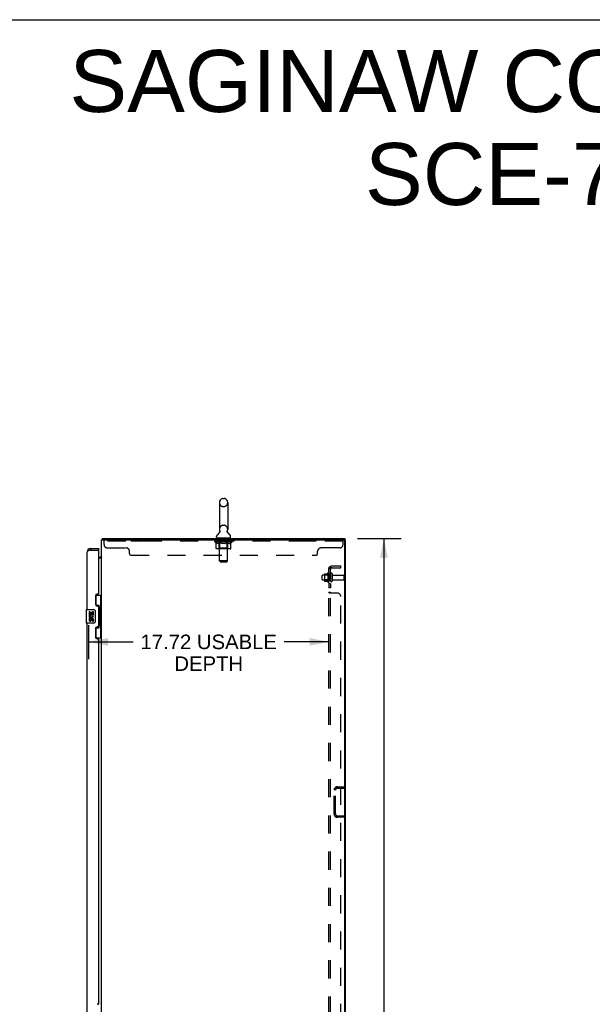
# Model space of a CAD drawing. Header units: inches. Extents: x 0 to 243, y 0 to 157.
# Tile 24 of 26: x 121 to 164, y 85 to 157. Entities that reach past the tile are written whole.
import ezdxf

# ---------------------------------------------------------------- set-up
doc = ezdxf.new("R2010")
doc.units = ezdxf.units.IN
doc.header["$LTSCALE"] = 13.357143
doc.header["$MEASUREMENT"] = 0
doc.linetypes.add('HIDDEN', pattern=[0.2, 0.1, -0.1])
doc.layers.get('0').update_dxf_attribs({"linetype": 'CONTINUOUS'})
for name, color, linetype in [('02___PRT_ALL_AXES', 7, 'CONTINUOUS'), ('DEFAULT_2', 8, 'HIDDEN'), ('DIMENSIONS', 7, 'CONTINUOUS')]:
    doc.layers.add(name, color=color, linetype=linetype)
doc.styles.get("Standard").update_dxf_attribs({"font": 'arial.ttf'})
doc.dimstyles.new('DIMSTYLE_1', dxfattribs={"dimtxt": 1.071429, "dimasz": 1.428571, "dimexe": 0.09, "dimexo": 0.07, "dimgap": 0.0375, "dimtad": 0, "dimtih": 1, "dimtoh": 1, "dimzin": 4, "dimdsep": 46, "dimtxsty": 'Standard', "dimblk": '_FILLED', "dimblk1": '_FILLED', "dimblk2": '_FILLED', "dimcen": 0.09, "dimazin": 1, "dimtfac": 1, "dimtdec": 3, "dimtofl": 0, "dimtmove": 0, "dimatfit": 3, "dimldrblk": '_FILLED', "dimfxl": 1, "dimtolj": 1, "dimtzin": 4, "dimarcsym": 0})

# ---------------------------------------------------------------- blocks, each defined once
blk = doc.blocks.new('_FILLED')
at = {"color": 0, "linetype": 'ByBlock'}
blk.add_solid([(0, 0), (-1, 0.2), (-1, -0.2)], dxfattribs=at)
blk = doc.blocks.new('*D16')
at = {"layer": 'DIMENSIONS', "color": 2, "linetype": 'Continuous'}
for p, q in [((146.345, 118.891), (149.568, 118.891)), ((148.282, 118.891), (148.282, 83.962)), ((148.282, 46.891), (148.282, 81.819)), ((146.345, 46.891), (149.568, 46.891))]:
    blk.add_line(p, q, dxfattribs=at)
at = {"layer": 'DIMENSIONS', "color": 2, "linetype": 'Continuous', "xscale": 1.4285714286, "yscale": 1.4285714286, "zscale": 1.4285714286}
for p, rotation in [((148.282, 118.891), 90), ((148.282, 46.891), 270)]:
    blk.add_blockref('_FILLED', p, dxfattribs=dict(at, rotation=rotation))
at = {"layer": 'DIMENSIONS', "color": 2, "linetype": 'Continuous', "insert": (148.282, 83.426), "char_height": 1.0714, "width": 3.74403, "attachment_point": 2, "line_spacing_factor": 0.9}
blk.add_mtext('72.00', dxfattribs=at)
blk = doc.blocks.new('*D21')
at = {"layer": 'DIMENSIONS', "color": 2, "linetype": 'Continuous'}
for p, q in [((126.506, 112.486), (126.506, 109.979)), ((126.506, 111.265), (129.806, 111.265)), ((144.231, 111.265), (140.931, 111.265))]:
    blk.add_line(p, q, dxfattribs=at)
at = {"layer": 'DIMENSIONS', "color": 2, "linetype": 'Continuous', "xscale": 1.4285714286, "yscale": 1.4285714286, "zscale": 1.4285714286, "rotation": 180}
blk.add_blockref('_FILLED', (126.506, 111.265), dxfattribs=at)
at = {"layer": 'DIMENSIONS', "color": 2, "linetype": 'Continuous', "xscale": 1.4285714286, "yscale": 1.4285714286, "zscale": 1.4285714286}
blk.add_blockref('_FILLED', (144.231, 111.265), dxfattribs=at)
at = {"layer": 'DIMENSIONS', "color": 2, "linetype": 'Continuous', "insert": (135.368, 111.8), "char_height": 1.07143, "width": 10.05311, "attachment_point": 2, "line_spacing_factor": 0.9}
blk.add_mtext('17.72 USABLE\\PDEPTH', dxfattribs=at)

msp = doc.modelspace()

# ---------------------------------------------------------------- linework, layer by layer
at = {"color": 7, "linetype": 'Continuous'}
for p, q in [((0, 157.143), (242.857, 157.143)), ((136.154, 121.536), (136.154, 119.561)), ((136.416, 121.836), (136.504, 121.836)), ((136.766, 121.536), (136.766, 119.561)), ((136.168, 119.342), (136.166, 119.338)), ((127.51, 118.794), (127.52, 118.787)), ((127.537, 118.891), (127.537, 118.787)), ((127.537, 118.891), (145.408, 118.891)), ((135.937, 118.99), (135.937, 119.029)), ((135.96, 118.921), (135.96, 118.891)), ((136.96, 118.921), (135.96, 118.921)), ((136.96, 118.921), (136.96, 118.891)), ((136.983, 118.99), (136.983, 119.029)), ((145.408, 118.891), (145.408, 118.787)), ((145.408, 118.787), (145.46, 118.787)), ((126.648, 118.141), (126.648, 118.037)), ((127.256, 118.037), (127.236, 118.037)), ((127.256, 118.037), (127.256, 118.141)), ((127.256, 117.495), (127.317, 117.495)), ((127.455, 117.527), (127.457, 117.525)), ((127.019, 114.716), (127.46, 114.716)), ((127.056, 113.936), (127.056, 114.716)), ((127.421, 113.691), (127.421, 114.716)), ((126.342, 113.626), (126.342, 112.656)), ((126.357, 113.641), (126.897, 113.641)), ((126.997, 113.541), (126.997, 112.741)), ((127.056, 113.981), (127.283, 113.981)), ((127.283, 112.301), (127.283, 113.981)), ((127.32, 113.741), (127.32, 113.721)), ((127.32, 113.691), (127.32, 112.591)), ((127.442, 113.691), (127.32, 113.691)), ((127.442, 112.591), (127.442, 113.691)), ((126.897, 112.641), (126.357, 112.641)), ((127.442, 112.591), (127.32, 112.591)), ((127.32, 112.56), (127.32, 112.54)), ((127.421, 111.566), (127.421, 112.591)), ((127.056, 111.566), (127.056, 112.346)), ((127.056, 112.301), (127.283, 112.301)), ((127.019, 111.566), (127.46, 111.566))]:
    msp.add_line(p, q, dxfattribs=at)
at = {"color": 3, "linetype": 'Continuous'}
for p, q in [((127.46, 46.995), (127.46, 118.787)), ((127.46, 118.787), (145.408, 118.787)), ((145.408, 47.057), (145.408, 118.724)), ((145.46, 46.995), (145.46, 118.787)), ((126.402, 113.641), (126.402, 117.894)), ((126.563, 118.005), (126.545, 117.998)), ((126.575, 118.009), (126.563, 118.005)), ((126.587, 118.014), (126.575, 118.009)), ((126.605, 118.021), (126.587, 118.014)), ((126.63, 118.03), (126.605, 118.021)), ((126.648, 118.037), (126.63, 118.03)), ((126.648, 118.141), (127.256, 118.141)), ((126.648, 118.037), (127.236, 118.037)), ((127.256, 114.848), (127.256, 118.017)), ((127.46, 117.443), (127.256, 117.443)), ((127.196, 114.788), (127.136, 114.788)), ((127.006, 114.658), (127.006, 114.038)), ((127.136, 113.908), (127.196, 113.908)), ((127.256, 112.433), (127.256, 113.848)), ((126.402, 83.391), (126.402, 112.641)), ((127.006, 112.243), (127.006, 111.623)), ((127.196, 112.373), (127.136, 112.373)), ((127.136, 111.493), (127.196, 111.493)), ((127.256, 84.598), (127.256, 111.433)), ((127.196, 84.538), (127.136, 84.538))]:
    msp.add_line(p, q, dxfattribs=at)
at = {"color": 7, "linetype": 'Continuous'}
for points in [[(136.173, 119.454), (136.175, 119.45), (136.176, 119.445), (136.178, 119.44), (136.179, 119.436), (136.18, 119.431), (136.181, 119.426), (136.181, 119.421), (136.182, 119.416), (136.182, 119.411), (136.182, 119.406), (136.182, 119.401), (136.182, 119.396), (136.182, 119.391), (136.181, 119.386), (136.18, 119.381), (136.179, 119.376), (136.178, 119.371), (136.177, 119.366), (136.176, 119.361), (136.174, 119.356), (136.172, 119.352), (136.17, 119.347), (136.168, 119.342)], [(136.753, 119.338), (136.751, 119.342), (136.749, 119.347), (136.747, 119.351), (136.745, 119.356), (136.744, 119.361), (136.742, 119.366), (136.741, 119.371), (136.74, 119.376), (136.739, 119.381), (136.739, 119.385), (136.738, 119.39), (136.738, 119.396), (136.737, 119.401), (136.737, 119.406), (136.738, 119.411), (136.738, 119.416), (136.738, 119.421), (136.739, 119.426), (136.74, 119.431), (136.741, 119.435), (136.742, 119.44), (136.743, 119.445), (136.745, 119.45), (136.746, 119.454)], [(127.51, 118.794), (127.512, 118.796), (127.514, 118.799), (127.515, 118.802), (127.517, 118.806), (127.518, 118.81), (127.519, 118.815), (127.52, 118.82), (127.521, 118.825), (127.522, 118.83), (127.523, 118.835), (127.523, 118.84), (127.524, 118.845), (127.525, 118.855)], [(127.525, 118.855), (127.525, 118.86), (127.525, 118.865), (127.526, 118.869), (127.526, 118.873), (127.527, 118.876), (127.528, 118.879), (127.529, 118.882), (127.53, 118.885), (127.531, 118.887), (127.532, 118.888), (127.533, 118.89), (127.534, 118.89), (127.536, 118.891), (127.537, 118.891)], [(127.431, 117.551), (127.431, 117.551), (127.431, 117.55), (127.431, 117.55), (127.431, 117.549), (127.432, 117.548), (127.433, 117.547), (127.435, 117.546), (127.436, 117.544), (127.438, 117.543), (127.442, 117.54)], [(127.442, 117.54), (127.444, 117.538), (127.446, 117.536), (127.448, 117.534)], [(127.448, 117.534), (127.45, 117.533), (127.452, 117.531), (127.454, 117.529), (127.455, 117.527)], [(127.457, 117.525), (127.458, 117.523), (127.459, 117.521), (127.459, 117.52), (127.46, 117.518), (127.46, 117.517)], [(126.99, 113.577), (126.992, 113.571), (126.994, 113.565), (126.995, 113.559), (126.996, 113.553), (126.997, 113.547), (126.997, 113.541)], [(127.247, 113.88), (127.249, 113.883), (127.254, 113.892), (127.259, 113.9), (127.264, 113.907), (127.267, 113.914), (127.271, 113.92), (127.274, 113.926), (127.276, 113.932), (127.278, 113.937), (127.28, 113.942), (127.281, 113.946), (127.282, 113.95), (127.283, 113.954), (127.283, 113.957)], [(126.997, 112.741), (126.997, 112.734), (126.996, 112.728), (126.995, 112.722), (126.994, 112.716), (126.992, 112.71), (126.99, 112.705)], [(127.283, 112.324), (127.283, 112.328), (127.282, 112.332), (127.281, 112.336), (127.28, 112.34), (127.278, 112.345), (127.276, 112.35), (127.274, 112.355), (127.271, 112.361), (127.267, 112.368), (127.264, 112.375), (127.259, 112.382), (127.254, 112.39), (127.249, 112.398), (127.247, 112.402)]]:
    msp.add_lwpolyline(points, dxfattribs=at)
at = {"color": 3, "linetype": 'Continuous'}
msp.add_lwpolyline([(126.545, 117.998), (126.54, 117.995), (126.534, 117.993), (126.529, 117.991), (126.523, 117.988), (126.518, 117.986), (126.513, 117.984), (126.507, 117.982), (126.502, 117.979), (126.497, 117.977), (126.493, 117.975), (126.488, 117.972), (126.483, 117.97), (126.478, 117.968), (126.474, 117.965), (126.47, 117.963), (126.465, 117.961), (126.461, 117.959), (126.457, 117.956), (126.453, 117.954), (126.45, 117.952), (126.446, 117.949), (126.442, 117.947), (126.439, 117.945), (126.436, 117.942), (126.433, 117.94), (126.43, 117.938), (126.427, 117.936), (126.424, 117.933), (126.422, 117.931), (126.419, 117.929), (126.417, 117.926), (126.415, 117.924), (126.413, 117.922), (126.411, 117.92), (126.41, 117.917), (126.408, 117.915), (126.407, 117.913), (126.406, 117.91), (126.405, 117.908), (126.404, 117.906), (126.403, 117.903), (126.403, 117.901), (126.402, 117.899), (126.402, 117.897), (126.402, 117.894)], dxfattribs=at)
at = {"color": 7, "linetype": 'Continuous'}
for centre, radius, start, end in [((136.46, 121.536), 0.306, 105.63034, 180), ((136.416, 121.692), 0.144, 90, 105.63034), ((136.504, 121.692), 0.144, 74.36966, 90), ((136.46, 121.536), 0.306, 0, 74.36966), ((136.081, 119.029), 0.144, 124.66265, 180), ((135.701, 119.577), 0.523, 304.66237, 336.93176), ((136.46, 119.561), 0.306, 180, 200.48713), ((137.218, 119.577), 0.523, 203.06823, 235.33763), ((136.46, 119.561), 0.306, 339.51287, 360), ((136.839, 119.029), 0.144, 0, 55.33735), ((127.706, 118.644), 0.246, 142.60593, 144.66952), ((136.006, 118.99), 0.069, 180, 270), ((136.914, 118.99), 0.069, 270, 360), ((126.648, 117.894), 0.142, 90, 131.36571), ((126.566, 117.751), 0.26, 87.41279, 90), ((127.317, 117.637), 0.142, 270, 360), ((126.357, 113.626), 0.015, 90, 180), ((126.897, 113.541), 0.1, 21.20502, 90), ((126.357, 112.656), 0.015, 180, 270), ((126.897, 112.741), 0.1, 270, 338.79459)]:
    msp.add_arc(centre, radius, start, end, dxfattribs=at)
at = {"color": 3, "linetype": 'Continuous'}
for centre, radius, start, end in [((145.345, 118.724), 0.0625, 0, 90), ((126.648, 117.894), 0.246, 90, 180), ((127.236, 118.017), 0.02, 0, 90), ((127.136, 114.658), 0.13, 90, 180), ((127.196, 114.848), 0.06, 270, 360), ((127.136, 114.038), 0.13, 180, 270), ((127.196, 113.848), 0.06, 0, 90), ((127.136, 112.243), 0.13, 90, 180), ((127.196, 112.433), 0.06, 270, 360), ((127.136, 111.623), 0.13, 180, 270), ((127.196, 111.433), 0.06, 0, 90), ((127.196, 84.598), 0.06, 270, 360)]:
    msp.add_arc(centre, radius, start, end, dxfattribs=at)
at = {"color": 7, "linetype": 'Continuous'}
for centre, start_param, end_param in [((127.216, 113.731), -1.51401, -0.699287), ((127.216, 113.731), -2.442306, -1.627583), ((127.216, 112.55), -1.51401, -0.699287), ((127.216, 112.55), -2.442306, -1.627583)]:
    msp.add_ellipse(centre, major_axis=(0, 0.18), ratio=0.579493, start_param=start_param, end_param=end_param, dxfattribs=at)
at = {"layer": '02___PRT_ALL_AXES', "color": 8, "linetype": 'HIDDEN'}
for p, q in [((129.647, 118.787), (129.647, 118.683)), ((130.522, 118.787), (129.647, 118.787)), ((130.522, 118.683), (129.647, 118.683)), ((130.522, 118.787), (130.522, 118.683)), ((136.022, 118.683), (136.022, 118.787)), ((136.897, 118.787), (136.022, 118.787)), ((136.897, 118.683), (136.022, 118.683)), ((136.897, 118.683), (136.897, 118.787)), ((142.397, 118.787), (142.397, 118.683)), ((143.272, 118.787), (142.397, 118.787)), ((143.272, 118.683), (142.397, 118.683)), ((143.272, 118.787), (143.272, 118.683)), ((143.761, 116.199), (144.356, 116.199)), ((144.161, 116.372), (144.161, 115.66)), ((144.231, 116.266), (144.231, 116.35)), ((144.231, 116.266), (144.231, 115.766)), ((144.356, 116.266), (144.231, 116.266)), ((144.356, 116.266), (144.356, 115.766)), ((144.524, 116.182), (145.326, 116.182)), ((143.761, 115.833), (144.356, 115.833)), ((144.231, 115.682), (144.231, 115.766)), ((144.356, 115.766), (144.231, 115.766)), ((144.231, 115.538), (144.231, 115.257)), ((144.356, 115.538), (144.231, 115.538)), ((144.356, 115.538), (144.356, 115.257)), ((144.524, 115.85), (145.326, 115.85)), ((144.356, 115.257), (144.231, 115.257))]:
    msp.add_line(p, q, dxfattribs=at)
at = {"layer": '02___PRT_ALL_AXES', "color": 7, "linetype": 'Continuous'}
for p, q in [((126.545, 113.487), (126.545, 113.256)), ((126.608, 113.487), (126.545, 113.487)), ((126.608, 113.319), (126.608, 113.487)), ((126.671, 113.319), (126.608, 113.319)), ((126.671, 113.455), (126.671, 113.319)), ((126.731, 113.455), (126.671, 113.455)), ((126.731, 113.319), (126.731, 113.455)), ((126.796, 113.319), (126.731, 113.319)), ((126.796, 113.487), (126.796, 113.319)), ((126.859, 113.487), (126.796, 113.487)), ((126.859, 113.256), (126.859, 113.487)), ((126.545, 113.256), (126.807, 113.256)), ((126.545, 113.026), (126.545, 112.889)), ((126.608, 113.026), (126.545, 113.026)), ((126.615, 113.22), (126.558, 113.245)), ((126.608, 112.889), (126.608, 113.026)), ((126.671, 112.931), (126.671, 112.889)), ((126.731, 112.869), (126.731, 112.938)), ((126.807, 113.256), (126.779, 113.237)), ((126.796, 112.931), (126.796, 112.795)), ((126.796, 112.795), (126.859, 112.795)), ((126.841, 113.256), (126.859, 113.256)), ((126.859, 112.795), (126.859, 112.931))]:
    msp.add_line(p, q, dxfattribs=at)
at = {"layer": '02___PRT_ALL_AXES', "color": 8, "linetype": 'HIDDEN'}
for centre, radius, start, end in [((144.761, 116.016), 0.698, 149.33687, 156.03207), ((144.192, 116.35), 0.0384, 0, 145.55034), ((144.761, 116.016), 0.698, 203.96793, 210.66313), ((144.192, 115.682), 0.0384, 214.44966, 360)]:
    msp.add_arc(centre, radius, start, end, dxfattribs=at)
at = {"layer": '02___PRT_ALL_AXES', "color": 7, "linetype": 'Continuous'}
for centre, radius, start, end in [((126.702, 113.183), 0.157, 156.59665, 341.87913), ((126.639, 112.889), 0.0943, 180, 248.67039), ((126.639, 112.889), 0.0943, 248.69989, 347.43379), ((126.702, 113.183), 0.0943, 156.59665, 35.11217), ((126.639, 112.889), 0.0314, 180, 0.04847), ((126.765, 112.931), 0.0943, 0, 180), ((126.765, 112.926), 0.0362, 83.42855, 161.76278), ((126.765, 112.931), 0.0314, 0, 81.22946), ((126.702, 113.183), 0.157, 25.73705, 27.8532), ((126.705, 113.183), 0.154, 341.41988, 26.19629)]:
    msp.add_arc(centre, radius, start, end, dxfattribs=at)
at = {"layer": 'DEFAULT_2', "color": 8, "linetype": 'HIDDEN'}
for p, q in [((136.416, 121.236), (136.504, 121.236)), ((136.416, 119.861), (136.504, 119.861)), ((127.647, 118.442), (127.647, 118.787)), ((145.272, 118.683), (127.647, 118.683)), ((135.827, 118.634), (135.827, 118.681)), ((135.926, 118.564), (135.827, 118.634)), ((137.093, 118.634), (135.827, 118.634)), ((135.836, 118.674), (135.836, 118.681)), ((135.845, 118.671), (135.845, 118.674)), ((135.845, 118.671), (137.075, 118.671)), ((135.854, 118.671), (135.854, 118.674)), ((135.855, 118.671), (135.855, 118.674)), ((135.865, 118.674), (135.865, 118.681)), ((135.881, 118.671), (135.881, 118.674)), ((135.883, 118.671), (135.883, 118.674)), ((135.911, 118.674), (135.911, 118.681)), ((135.926, 118.671), (135.926, 118.674)), ((135.926, 118.159), (135.926, 118.564)), ((135.926, 118.564), (135.94, 118.555)), ((135.929, 118.671), (135.929, 118.674)), ((136.133, 118.674), (135.932, 118.674)), ((135.954, 118.547), (135.94, 118.555)), ((135.967, 118.539), (135.953, 118.547)), ((135.981, 118.533), (135.967, 118.539)), ((135.975, 118.674), (135.975, 118.681)), ((135.976, 118.671), (135.976, 118.674)), ((135.977, 118.671), (135.977, 118.674)), ((135.98, 118.671), (135.98, 118.674)), ((135.994, 118.527), (135.981, 118.533)), ((135.987, 118.671), (135.987, 118.674)), ((135.987, 118.671), (135.987, 118.674)), ((135.99, 118.671), (135.99, 118.674)), ((135.994, 118.671), (135.994, 118.675)), ((136.007, 118.522), (135.994, 118.527)), ((135.998, 118.671), (135.998, 118.674)), ((136.111, 118.522), (136.007, 118.522)), ((136.012, 118.671), (136.012, 118.674)), ((136.03, 118.671), (136.03, 118.674)), ((136.031, 118.671), (136.031, 118.676)), ((136.051, 118.671), (136.051, 118.674)), ((136.051, 118.671), (136.051, 118.674)), ((136.053, 118.674), (136.053, 118.681)), ((136.062, 118.671), (136.062, 118.674)), ((136.067, 118.671), (136.067, 118.674)), ((136.076, 118.671), (136.076, 118.674)), ((136.087, 118.671), (136.087, 118.678)), ((136.103, 118.671), (136.103, 118.674)), ((136.106, 118.671), (136.106, 118.674)), ((136.111, 118.522), (136.125, 118.527)), ((136.138, 118.533), (136.125, 118.527)), ((136.133, 118.671), (136.133, 118.674)), ((136.2, 118.674), (136.138, 118.674)), ((136.152, 118.539), (136.138, 118.533)), ((136.143, 118.674), (136.143, 118.681)), ((136.147, 118.921), (136.147, 118.891)), ((136.147, 118.162), (136.147, 118.631)), ((136.15, 118.671), (136.15, 118.674)), ((136.166, 118.547), (136.152, 118.539)), ((136.155, 118.671), (136.155, 118.674)), ((136.16, 117.24), (136.16, 118.886)), ((136.161, 118.671), (136.161, 118.679)), ((136.165, 118.671), (136.165, 118.674)), ((136.179, 118.555), (136.165, 118.547)), ((136.176, 118.671), (136.176, 118.674)), ((136.193, 118.565), (136.179, 118.555)), ((136.193, 118.159), (136.193, 118.565)), ((136.193, 118.565), (136.222, 118.555)), ((136.2, 118.671), (136.2, 118.674)), ((136.275, 118.674), (136.216, 118.674)), ((136.251, 118.547), (136.222, 118.555)), ((136.236, 118.671), (136.236, 118.674)), ((136.243, 118.674), (136.243, 118.681)), ((136.247, 118.671), (136.247, 118.674)), ((136.249, 118.671), (136.249, 118.68)), ((136.278, 118.539), (136.25, 118.547)), ((136.252, 118.671), (136.252, 118.674)), ((136.259, 118.671), (136.259, 118.674)), ((136.275, 118.671), (136.275, 118.674)), ((136.306, 118.533), (136.278, 118.539)), ((136.355, 118.674), (136.301, 118.674)), ((136.333, 118.527), (136.306, 118.533)), ((136.314, 118.671), (136.314, 118.674)), ((136.361, 118.522), (136.333, 118.527)), ((136.345, 118.674), (136.46, 118.681)), ((136.35, 118.674), (136.35, 118.681)), ((136.35, 118.674), (136.35, 118.681)), ((136.35, 118.681), (136.35, 118.681)), ((136.35, 118.671), (136.35, 118.674)), ((136.354, 118.671), (136.354, 118.674)), ((136.355, 118.671), (136.355, 118.674)), ((136.356, 118.671), (136.356, 118.674)), ((136.559, 118.522), (136.361, 118.522)), ((136.439, 118.674), (136.391, 118.674)), ((136.396, 118.671), (136.396, 118.674)), ((136.439, 118.671), (136.439, 118.674)), ((136.457, 118.674), (136.457, 118.674)), ((136.457, 118.671), (136.457, 118.674)), ((136.457, 118.671), (136.457, 118.674)), ((136.46, 118.674), (136.46, 118.681)), ((136.46, 118.681), (136.574, 118.674)), ((136.462, 118.671), (136.462, 118.674)), ((136.462, 118.674), (136.463, 118.674)), ((136.463, 118.671), (136.463, 118.674)), ((136.481, 118.671), (136.481, 118.674)), ((136.481, 118.674), (136.529, 118.674)), ((136.523, 118.671), (136.523, 118.674)), ((136.559, 118.522), (136.587, 118.527)), ((136.564, 118.671), (136.564, 118.674)), ((136.564, 118.671), (136.564, 118.674)), ((136.564, 118.674), (136.619, 118.674)), ((136.565, 118.671), (136.565, 118.674)), ((136.569, 118.674), (136.569, 118.681)), ((136.569, 118.681), (136.57, 118.681)), ((136.569, 118.671), (136.569, 118.674)), ((136.57, 118.674), (136.57, 118.681)), ((136.615, 118.533), (136.586, 118.527)), ((136.606, 118.671), (136.606, 118.674)), ((136.643, 118.54), (136.614, 118.533)), ((136.671, 118.547), (136.642, 118.539)), ((136.645, 118.671), (136.645, 118.674)), ((136.645, 118.674), (136.704, 118.674)), ((136.66, 118.671), (136.66, 118.674)), ((136.668, 118.671), (136.668, 118.674)), ((136.67, 118.671), (136.67, 118.68)), ((136.7, 118.556), (136.671, 118.547)), ((136.673, 118.671), (136.673, 118.674)), ((136.676, 118.674), (136.676, 118.681)), ((136.684, 118.671), (136.684, 118.674)), ((136.729, 118.566), (136.699, 118.556)), ((136.72, 118.671), (136.72, 118.674)), ((136.72, 118.674), (136.782, 118.674)), ((136.729, 118.159), (136.729, 118.566)), ((136.729, 118.566), (136.744, 118.556)), ((136.758, 118.547), (136.743, 118.556)), ((136.744, 118.671), (136.744, 118.674)), ((136.755, 118.671), (136.755, 118.674)), ((136.773, 118.539), (136.758, 118.547)), ((136.759, 118.671), (136.759, 118.679)), ((136.76, 117.24), (136.76, 118.886)), ((136.765, 118.671), (136.765, 118.674)), ((136.77, 118.671), (136.77, 118.674)), ((136.772, 118.921), (136.772, 118.891)), ((136.787, 118.533), (136.772, 118.539)), ((136.773, 118.162), (136.773, 118.631)), ((136.776, 118.674), (136.776, 118.681)), ((136.787, 118.671), (136.787, 118.674)), ((136.787, 118.674), (137.093, 118.674)), ((136.801, 118.527), (136.787, 118.533)), ((136.815, 118.522), (136.801, 118.527)), ((136.814, 118.671), (136.814, 118.674)), ((136.909, 118.522), (136.815, 118.522)), ((136.817, 118.671), (136.817, 118.674)), ((136.832, 118.671), (136.832, 118.678)), ((136.844, 118.671), (136.844, 118.674)), ((136.853, 118.671), (136.853, 118.674)), ((136.857, 118.671), (136.857, 118.674)), ((136.867, 118.674), (136.867, 118.681)), ((136.868, 118.671), (136.868, 118.674)), ((136.868, 118.671), (136.868, 118.674)), ((136.889, 118.671), (136.889, 118.676)), ((136.889, 118.671), (136.889, 118.674)), ((136.907, 118.671), (136.907, 118.674)), ((136.909, 118.522), (136.923, 118.527)), ((136.922, 118.671), (136.922, 118.674)), ((136.938, 118.533), (136.923, 118.527)), ((136.926, 118.671), (136.926, 118.675)), ((136.929, 118.671), (136.929, 118.674)), ((136.933, 118.671), (136.933, 118.674)), ((136.933, 118.671), (136.933, 118.674)), ((136.952, 118.539), (136.938, 118.533)), ((136.94, 118.671), (136.94, 118.674)), ((136.943, 118.671), (136.943, 118.674)), ((136.944, 118.671), (136.944, 118.674)), ((136.945, 118.674), (136.945, 118.681)), ((136.967, 118.547), (136.952, 118.539)), ((136.981, 118.556), (136.966, 118.547)), ((136.972, 118.677), (137.092, 118.678)), ((136.972, 118.674), (136.972, 118.677)), ((136.996, 118.566), (136.981, 118.556)), ((136.991, 118.671), (136.991, 118.674)), ((136.994, 118.671), (136.994, 118.674)), ((136.996, 118.566), (137.093, 118.634)), ((136.996, 118.159), (136.996, 118.566)), ((137.008, 118.674), (137.008, 118.681)), ((137.037, 118.671), (137.037, 118.674)), ((137.039, 118.671), (137.039, 118.674)), ((137.055, 118.674), (137.055, 118.681)), ((137.065, 118.671), (137.065, 118.674)), ((137.066, 118.671), (137.066, 118.674)), ((137.075, 118.671), (137.075, 118.674)), ((137.083, 118.674), (137.083, 118.681)), ((137.092, 118.674), (137.092, 118.678)), ((137.093, 118.634), (137.093, 118.674)), ((145.272, 118.442), (145.272, 118.787)), ((127.897, 118.192), (129.272, 118.192)), ((129.522, 117.787), (129.522, 117.942)), ((129.647, 117.662), (143.272, 117.662)), ((136.953, 118.122), (135.969, 118.122)), ((136.147, 118.162), (136.107, 118.122)), ((136.773, 118.162), (136.147, 118.162)), ((136.205, 118.127), (136.202, 118.129)), ((136.21, 118.123), (136.207, 118.125)), ((136.212, 118.123), (136.21, 118.123)), ((136.215, 118.122), (136.212, 118.123)), ((136.773, 118.162), (136.812, 118.122)), ((143.397, 117.787), (143.397, 117.942)), ((145.022, 118.192), (143.647, 118.192)), ((136.229, 117.171), (136.16, 117.24)), ((136.76, 117.24), (136.16, 117.24)), ((136.229, 117.171), (136.691, 117.171)), ((136.691, 117.171), (136.76, 117.24)), ((143.731, 115.863), (143.731, 116.169)), ((143.895, 116.271), (143.895, 115.76)), ((143.915, 116.199), (143.895, 116.219)), ((143.905, 116.293), (144.133, 116.293)), ((143.915, 116.199), (143.915, 115.832)), ((144.211, 116.199), (143.915, 116.199)), ((144.211, 116.199), (144.231, 116.219)), ((144.211, 116.199), (144.211, 115.832)), ((144.231, 49.047), (144.231, 116.734)), ((144.356, 116.734), (144.231, 116.734)), ((144.285, 116.773), (144.381, 116.694)), ((144.356, 49.047), (144.356, 116.734)), ((144.462, 116.28), (144.462, 115.751)), ((144.468, 116.859), (145.106, 116.859)), ((144.468, 116.734), (145.106, 116.734)), ((145.106, 116.734), (145.106, 116.859)), ((143.915, 115.832), (143.895, 115.812)), ((143.905, 115.738), (144.133, 115.738)), ((144.211, 115.832), (143.915, 115.832)), ((144.211, 115.832), (144.231, 115.812)), ((145.356, 115.88), (145.356, 116.152)), ((144.356, 114.895), (144.231, 114.895)), ((144.856, 114.859), (144.285, 114.859)), ((145.106, 51.172), (145.106, 114.609)), ((144.606, 98.575), (144.606, 100.332)), ((144.71, 98.575), (144.71, 100.332)), ((144.852, 100.578), (145.356, 100.578)), ((144.852, 100.474), (145.356, 100.474)), ((145.356, 100.578), (145.356, 100.474)), ((144.852, 98.432), (145.356, 98.432)), ((145.356, 98.328), (144.852, 98.328)), ((145.356, 98.328), (145.356, 98.432))]:
    msp.add_line(p, q, dxfattribs=at)
for points in [[(135.969, 118.122), (135.964, 118.123), (135.958, 118.123), (135.953, 118.125), (135.948, 118.127), (135.944, 118.129), (135.94, 118.132), (135.936, 118.136), (135.932, 118.14), (135.93, 118.144), (135.928, 118.149), (135.926, 118.154), (135.926, 118.159)], [(136.194, 118.149), (136.194, 118.154), (136.193, 118.159)], [(136.195, 118.144), (136.194, 118.149), (136.194, 118.154), (136.193, 118.159)], [(136.207, 118.125), (136.205, 118.127), (136.202, 118.129), (136.2, 118.132), (136.198, 118.136), (136.197, 118.14), (136.195, 118.144)], [(136.2, 118.132), (136.198, 118.136), (136.197, 118.14)], [(136.707, 118.122), (136.71, 118.123), (136.712, 118.123), (136.715, 118.125), (136.717, 118.127), (136.72, 118.129), (136.722, 118.132), (136.724, 118.136), (136.725, 118.14), (136.727, 118.144), (136.728, 118.149), (136.728, 118.154), (136.729, 118.159)], [(136.953, 118.122), (136.959, 118.123), (136.964, 118.123), (136.969, 118.125), (136.974, 118.127), (136.978, 118.129), (136.982, 118.132), (136.986, 118.136), (136.99, 118.14), (136.992, 118.144), (136.994, 118.149), (136.996, 118.154), (136.996, 118.159)], [(144.253, 116.755), (144.25, 116.753), (144.247, 116.752), (144.244, 116.75), (144.241, 116.749), (144.238, 116.747), (144.236, 116.745), (144.234, 116.743), (144.233, 116.741), (144.232, 116.739), (144.231, 116.738), (144.231, 116.736), (144.231, 116.734)], [(144.285, 116.773), (144.283, 116.771), (144.28, 116.769), (144.278, 116.767), (144.275, 116.765), (144.271, 116.763), (144.268, 116.761), (144.264, 116.759), (144.26, 116.758), (144.253, 116.755)], [(144.299, 116.734), (144.299, 116.734), (144.298, 116.734), (144.298, 116.734), (144.297, 116.735), (144.297, 116.735), (144.296, 116.735), (144.296, 116.735), (144.296, 116.735)], [(144.296, 116.735), (144.296, 116.735), (144.296, 116.735), (144.296, 116.735), (144.296, 116.735), (144.297, 116.734), (144.297, 116.734), (144.298, 116.734), (144.298, 116.734), (144.299, 116.734), (144.299, 116.734), (144.3, 116.734), (144.301, 116.734), (144.302, 116.734), (144.302, 116.734), (144.303, 116.733), (144.304, 116.733), (144.304, 116.733), (144.305, 116.733), (144.306, 116.733), (144.307, 116.733), (144.307, 116.733), (144.308, 116.732), (144.309, 116.732), (144.31, 116.732), (144.311, 116.732), (144.311, 116.732), (144.312, 116.731), (144.313, 116.731), (144.314, 116.731), (144.315, 116.731), (144.316, 116.73), (144.316, 116.73), (144.317, 116.73), (144.318, 116.73), (144.319, 116.729), (144.32, 116.729), (144.321, 116.729), (144.322, 116.728), (144.323, 116.728), (144.324, 116.728), (144.325, 116.728), (144.326, 116.727), (144.327, 116.727), (144.328, 116.727), (144.329, 116.726), (144.33, 116.726), (144.331, 116.725), (144.332, 116.725), (144.333, 116.725), (144.334, 116.724), (144.335, 116.724), (144.336, 116.723), (144.337, 116.723), (144.338, 116.723), (144.339, 116.722), (144.34, 116.722), (144.341, 116.721), (144.342, 116.721), (144.343, 116.72), (144.344, 116.72), (144.345, 116.72), (144.345, 116.719), (144.346, 116.719), (144.347, 116.718), (144.348, 116.718), (144.349, 116.718), (144.349, 116.717), (144.35, 116.717), (144.351, 116.716), (144.352, 116.716), (144.353, 116.716), (144.353, 116.715), (144.354, 116.715), (144.355, 116.715), (144.355, 116.714), (144.356, 116.714), (144.357, 116.713), (144.357, 116.713), (144.358, 116.713), (144.358, 116.712), (144.359, 116.712), (144.359, 116.712), (144.36, 116.712), (144.36, 116.712)], [(144.37, 116.711), (144.368, 116.713), (144.366, 116.715), (144.364, 116.717), (144.363, 116.72), (144.361, 116.722), (144.359, 116.724), (144.358, 116.727), (144.357, 116.729), (144.356, 116.731), (144.356, 116.733), (144.356, 116.734)], [(144.36, 116.712), (144.36, 116.712), (144.36, 116.711), (144.36, 116.712), (144.36, 116.712), (144.359, 116.712), (144.359, 116.712), (144.359, 116.712), (144.358, 116.713), (144.358, 116.713), (144.357, 116.713), (144.357, 116.714), (144.357, 116.714), (144.356, 116.714)], [(144.381, 116.694), (144.382, 116.694), (144.382, 116.695), (144.382, 116.696), (144.382, 116.697), (144.381, 116.698), (144.38, 116.699), (144.379, 116.7), (144.378, 116.702), (144.377, 116.704), (144.375, 116.705), (144.374, 116.707), (144.37, 116.711)], [(144.231, 114.892), (144.231, 114.893), (144.231, 114.895)], [(144.244, 114.88), (144.241, 114.881), (144.238, 114.883), (144.236, 114.885), (144.234, 114.887), (144.233, 114.889), (144.232, 114.89), (144.231, 114.892), (144.231, 114.893), (144.231, 114.895)], [(144.25, 114.877), (144.247, 114.878), (144.244, 114.88), (144.241, 114.881), (144.238, 114.883), (144.236, 114.885), (144.234, 114.887)], [(144.264, 114.87), (144.257, 114.873), (144.253, 114.875), (144.25, 114.877)], [(144.285, 114.859), (144.283, 114.861), (144.28, 114.863), (144.278, 114.864), (144.275, 114.866), (144.271, 114.867), (144.268, 114.869), (144.264, 114.87)], [(144.285, 114.859), (144.283, 114.861), (144.28, 114.863), (144.278, 114.864), (144.275, 114.866)], [(144.366, 114.882), (144.364, 114.883), (144.363, 114.885), (144.361, 114.886), (144.359, 114.888), (144.358, 114.889), (144.357, 114.89), (144.356, 114.892), (144.356, 114.893), (144.356, 114.895)], [(144.363, 114.885), (144.361, 114.886), (144.359, 114.888), (144.358, 114.889), (144.357, 114.89), (144.356, 114.892), (144.356, 114.893), (144.356, 114.895)], [(144.374, 114.877), (144.372, 114.878), (144.37, 114.879), (144.366, 114.882)], [(144.381, 114.859), (144.382, 114.861), (144.382, 114.863), (144.382, 114.865), (144.382, 114.866), (144.381, 114.868), (144.38, 114.869), (144.379, 114.871), (144.378, 114.872), (144.377, 114.874), (144.375, 114.875), (144.374, 114.877), (144.372, 114.878)], [(144.38, 114.869), (144.379, 114.871), (144.378, 114.872), (144.377, 114.874), (144.375, 114.875)], [(144.381, 114.859), (144.382, 114.861), (144.382, 114.863), (144.382, 114.865), (144.382, 114.866)]]:
    msp.add_lwpolyline(points, dxfattribs=at)
for centre, radius, start, end in [((136.46, 121.536), 0.306, 180, 254.36966), ((136.46, 121.536), 0.306, 285.63034, 360), ((136.416, 121.38), 0.144, 254.36966, 270), ((136.504, 121.38), 0.144, 270, 285.63034), ((136.46, 119.561), 0.306, 105.63034, 180), ((136.416, 119.717), 0.144, 90, 105.63034), ((136.504, 119.717), 0.144, 74.36966, 90), ((136.46, 119.561), 0.306, 0, 74.36966), ((127.897, 118.442), 0.25, 180, 270), ((136.107, 118.631), 0.0398, 0, 89.99999), ((136.125, 118.886), 0.0345, 0, 90), ((136.794, 118.886), 0.0345, 90, 180), ((136.812, 118.631), 0.0398, 90.00001, 180), ((145.022, 118.442), 0.25, 270, 360), ((129.272, 117.942), 0.25, 0, 90), ((129.647, 117.787), 0.125, 180, 270), ((143.272, 117.787), 0.125, 270, 360), ((143.647, 117.942), 0.25, 90, 180), ((143.761, 116.169), 0.03, 90, 180.00001), ((143.905, 116.283), 0.01, 90, 174.80617), ((144.036, 116.271), 0.141, 174.79195, 180), ((144.114, 116.303), 0.01, 270, 336.03207), ((144.468, 116.622), 0.237, 90, 180), ((144.468, 116.622), 0.112, 90, 180), ((144.409, 116.28), 0.053, 0, 180), ((144.524, 116.244), 0.0625, 180, 270), ((145.326, 116.152), 0.03, 360, 90), ((143.761, 115.863), 0.03, 179.99999, 270), ((144.036, 115.76), 0.141, 180, 185.20805), ((143.905, 115.748), 0.01, 185.19383, 270), ((144.114, 115.728), 0.01, 23.96793, 90), ((144.409, 115.751), 0.053, 180, 360), ((144.524, 115.787), 0.0625, 90, 180), ((145.326, 115.88), 0.03, 270, 0), ((144.856, 114.609), 0.25, 0, 90), ((144.852, 100.332), 0.246, 90, 180), ((144.852, 100.332), 0.142, 90, 180), ((144.852, 98.575), 0.246, 180, 270), ((144.852, 98.575), 0.142, 180, 270)]:
    msp.add_arc(centre, radius, start, end, dxfattribs=at)
for centre, major_axis, ratio, start_param, end_param in [((136.46, 118.681), (0.633, 0.007), 0.05963, 2.96643, 3.140963), ((135.807, 118.669), (0.198, 0), 0.060556, 0.430652, 1.470503), ((136.46, 118.681), (0.633, 0), 0.060556, -3.141593, -2.96706), ((135.807, 118.662), (0.198, 0.002), 0.05963, 1.376596, 1.469874), ((136.46, 118.681), (0.633, 0.013), 0.05688, 2.791345, 2.965878), ((135.851, 118.669), (0.198, -0.002), 0.05963, 0.605815, 1.645666), ((135.782, 118.669), (0.198, 0.002), 0.05963, 0.25549, 1.295341), ((136.46, 118.681), (0.633, -0.007), 0.05963, -2.96643, -2.791898), ((135.851, 118.662), (0.198, 0), 0.060556, 1.551758, 1.645036), ((135.782, 118.662), (0.198, 0.004), 0.05688, 1.20151, 1.294789), ((135.852, 118.664), (0.164, 0.002), 0.05963, 1.065228, 1.614276), ((135.832, 118.664), (0.164, 0.003), 0.05688, 0.890143, 1.43919), ((135.89, 118.664), (0.164, 0), 0.060556, 1.240391, 1.789438), ((136.46, 118.681), (0.633, 0.019), 0.052395, 2.616403, 2.790936), ((135.914, 118.669), (0.198, -0.004), 0.05688, 0.7809, 1.820751), ((135.779, 118.669), (0.198, 0.004), 0.05688, 0.080405, 1.120256), ((136.46, 118.681), (0.633, -0.013), 0.05688, -2.791345, -2.616812), ((135.914, 118.662), (0.198, -0.002), 0.05963, 1.72692, 1.820198), ((135.779, 118.662), (0.198, 0.006), 0.052395, 1.026568, 1.119847), ((135.832, 118.664), (0.164, 0.005), 0.052395, 0.715201, 1.264248), ((135.946, 118.664), (0.164, -0.002), 0.05963, 1.415553, 1.9646), ((136.46, 118.681), (0.633, 0.025), 0.046319, 2.441654, 2.616187), ((135.993, 118.669), (0.198, -0.006), 0.052395, 0.955842, 1.995693), ((135.796, 118.669), (0.198, 0.006), 0.052395, -0.094537, 0.945314), ((136.46, 118.681), (0.633, -0.019), 0.052395, -2.616403, -2.44187), ((135.993, 118.662), (0.198, -0.004), 0.05688, 1.902006, 1.995284), ((135.796, 118.662), (0.198, 0.008), 0.046319, 0.851819, 0.945098), ((135.85, 118.664), (0.164, 0.006), 0.046319, 0.540452, 1.089499), ((136.017, 118.664), (0.164, -0.003), 0.05688, 1.590638, 2.139686), ((136.46, 118.681), (0.633, 0.029), 0.038841, 2.267123, 2.441656), ((136.086, 118.669), (0.198, -0.008), 0.046319, 1.130591, 2.170442), ((135.833, 118.669), (0.198, 0.008), 0.046319, -0.269286, 0.770565), ((136.46, 118.681), (0.633, -0.025), 0.046319, -2.441654, -2.267121), ((136.086, 118.662), (0.198, -0.006), 0.052395, 2.076947, 2.170226), ((135.833, 118.662), (0.198, 0.009), 0.038841, 0.677289, 0.770567), ((135.887, 118.664), (0.164, 0.008), 0.038841, 0.365921, 0.914969), ((136.101, 118.664), (0.164, -0.005), 0.052395, 1.76558, 2.314627), ((136.191, 118.669), (0.198, -0.009), 0.038841, 1.305122, 2.344973), ((136.46, 118.681), (0.633, 0.033), 0.030195, 2.09281, 2.267343), ((135.889, 118.669), (0.198, 0.009), 0.038841, -0.443817, 0.596034), ((136.46, 118.681), (0.633, -0.029), 0.038841, -2.267123, -2.092591), ((136.191, 118.662), (0.198, -0.008), 0.046319, 2.251696, 2.344975), ((135.889, 118.662), (0.198, 0.01), 0.030195, 0.502975, 0.596254), ((135.941, 118.664), (0.164, 0.009), 0.030195, 0.191608, 0.740655), ((136.197, 118.664), (0.164, -0.006), 0.046319, 1.940329, 2.489376), ((135.963, 118.669), (0.198, 0.01), 0.030195, -0.61813, 0.421721), ((136.304, 118.669), (0.198, -0.01), 0.030195, 1.479435, 2.519286), ((136.46, 118.681), (0.633, 0.036), 0.020645, 1.918687, 2.09322), ((136.46, 118.681), (0.633, -0.033), 0.030195, -2.09281, -1.918277), ((136.304, 118.662), (0.198, -0.009), 0.038841, 2.426227, 2.519505), ((135.963, 118.662), (0.198, 0.011), 0.020645, 0.328852, 0.422131), ((136.011, 118.664), (0.164, 0.009), 0.020645, 0.017485, 0.566532), ((136.3, 118.664), (0.164, -0.008), 0.038841, 2.11486, 2.663907), ((136.051, 118.669), (0.198, 0.011), 0.020645, -0.792253, 0.247598), ((136.422, 118.669), (0.198, -0.011), 0.020645, 1.653558, 2.693409), ((136.46, 118.681), (0.633, 0.038), 0.010478, 1.744704, 1.919237), ((136.46, 118.681), (0.633, -0.036), 0.020645, -1.918687, -1.744154), ((136.422, 118.662), (0.198, -0.01), 0.030195, 2.60054, 2.693819), ((136.051, 118.662), (0.198, 0.012), 0.010478, 0.154869, 0.248148), ((136.095, 118.664), (0.164, 0.01), 0.010478, 6.126688, 6.675735), ((136.409, 118.664), (0.164, -0.009), 0.030195, 2.289173, 2.83822), ((136.152, 118.669), (0.198, 0.012), 0.010478, -0.966236, -0.000846), ((136.541, 118.669), (0.198, -0.012), 0.010478, 1.827541, 2.867392), ((136.46, 118.681), (0.633, -0.038), 0.010478, -1.744704, -1.570171), ((136.541, 118.662), (0.198, -0.011), 0.020645, 2.774664, 2.867942), ((136.519, 118.664), (0.164, -0.009), 0.020645, 2.463296, 3.012344), ((136.379, 118.669), (0.198, 0.012), 0.010478, 0.274201, 1.314052), ((136.293, 118.664), (0.164, 0.01), 0.010478, -0.000483, 0.504314), ((136.263, 118.662), (0.198, 0.012), 0.010478, 0.099668, 0.192946), ((136.46, 118.681), (0.633, 0.038), 0.010478, -1.571421, -1.396888), ((136.657, 118.662), (0.198, -0.012), 0.010478, 2.948646, 3.041925), ((136.627, 118.664), (0.164, -0.01), 0.010478, 2.637279, 3.142076), ((136.498, 118.669), (0.198, 0.011), 0.020645, 0.448184, 1.488034), ((136.401, 118.664), (0.164, 0.009), 0.020645, 0.129249, 0.678296), ((136.379, 118.662), (0.198, 0.011), 0.020645, 0.273651, 0.366929), ((136.767, 118.669), (0.198, -0.012), 0.010478, -3.140747, -2.175357), ((136.46, 118.681), (0.633, 0.036), 0.020645, -1.397439, -1.222906), ((136.46, 118.681), (0.633, -0.038), 0.010478, 1.222355, 1.396888), ((136.616, 118.669), (0.198, 0.01), 0.030195, 0.622307, 1.662158), ((136.511, 118.664), (0.164, 0.009), 0.030195, 0.303372, 0.852419), ((136.824, 118.664), (0.164, -0.01), 0.010478, 2.749043, 3.29809), ((136.868, 118.669), (0.198, -0.011), 0.020645, 2.893995, 3.933846), ((136.498, 118.662), (0.198, 0.01), 0.030195, 0.447774, 0.541052), ((136.868, 118.662), (0.198, -0.012), 0.010478, 2.893445, 2.986723), ((136.46, 118.681), (0.633, 0.033), 0.030195, -1.223315, -1.048783), ((136.46, 118.681), (0.633, -0.036), 0.020645, 1.048373, 1.222906), ((136.729, 118.669), (0.198, 0.009), 0.038841, 0.79662, 1.836471), ((136.619, 118.664), (0.164, 0.008), 0.038841, 0.477686, 1.026733), ((136.908, 118.664), (0.164, -0.009), 0.020645, 2.57506, 3.124108), ((136.957, 118.669), (0.198, -0.01), 0.030195, 2.719872, 3.759723), ((136.833, 118.669), (0.198, 0.008), 0.046319, 0.971151, 2.011002), ((136.616, 118.662), (0.198, 0.009), 0.038841, 0.622087, 0.715366), ((136.957, 118.662), (0.198, -0.011), 0.020645, 2.719462, 2.812741), ((136.46, 118.681), (0.633, 0.029), 0.038841, -1.049002, -0.874469), ((136.46, 118.681), (0.633, -0.033), 0.030195, 0.87425, 1.048783), ((136.723, 118.664), (0.164, 0.006), 0.046319, 0.652216, 1.201263), ((136.927, 118.669), (0.198, 0.006), 0.052395, 1.1459, 2.185751), ((136.978, 118.664), (0.164, -0.009), 0.030195, 2.400937, 2.949985), ((137.031, 118.669), (0.198, -0.009), 0.038841, 2.545558, 3.585409), ((136.818, 118.664), (0.164, 0.005), 0.052395, 0.826965, 1.376012), ((136.729, 118.662), (0.198, 0.008), 0.046319, 0.796618, 0.889896), ((137.031, 118.662), (0.198, -0.01), 0.030195, 2.545339, 2.638617), ((137.006, 118.669), (0.198, 0.004), 0.05688, 1.320842, 2.360692), ((136.46, 118.681), (0.633, 0.025), 0.046319, -0.874471, -0.699939), ((136.46, 118.681), (0.633, -0.029), 0.038841, 0.699936, 0.874469), ((137.087, 118.669), (0.198, -0.008), 0.046319, 2.371028, 3.410879), ((137.033, 118.664), (0.164, -0.008), 0.038841, 2.226624, 2.775671), ((137.069, 118.669), (0.198, 0.002), 0.05963, 1.495927, 2.535778), ((136.903, 118.664), (0.164, 0.003), 0.05688, 1.001907, 1.550954), ((137.124, 118.669), (0.198, -0.006), 0.052395, 2.196279, 3.23613), ((137.07, 118.664), (0.164, -0.006), 0.046319, 2.052093, 2.601141), ((136.833, 118.662), (0.198, 0.006), 0.052395, 0.971367, 1.064645), ((137.113, 118.669), (0.198, 0), 0.060556, 2.364024, 2.71094), ((137.087, 118.662), (0.198, -0.009), 0.038841, 2.371026, 2.464304), ((137.141, 118.669), (0.198, -0.004), 0.05688, 2.021337, 3.061188), ((136.46, 118.681), (0.633, 0.019), 0.052395, -0.699723, -0.52519), ((136.46, 118.681), (0.633, -0.025), 0.046319, 0.525406, 0.699939), ((137.137, 118.669), (0.198, -0.002), 0.05963, 1.846251, 2.886102), ((136.974, 118.664), (0.164, 0.002), 0.05963, 1.176993, 1.72604), ((137.088, 118.664), (0.164, -0.005), 0.052395, 1.877344, 2.426392), ((137.029, 118.664), (0.164, 0), 0.060556, 1.352155, 1.901202), ((137.087, 118.664), (0.164, -0.003), 0.05688, 1.702402, 2.25145), ((137.068, 118.664), (0.164, -0.002), 0.05963, 1.527317, 2.076364), ((136.927, 118.662), (0.198, 0.004), 0.05688, 1.146309, 1.239587), ((137.124, 118.662), (0.198, -0.008), 0.046319, 2.196495, 2.289773), ((136.46, 118.681), (0.633, 0.013), 0.05688, -0.524781, -0.350248), ((136.46, 118.681), (0.633, -0.019), 0.052395, 0.350657, 0.52519), ((137.113, 118.662), (0.198, -0.002), 0.05963, 1.764997, 1.971333), ((137.006, 118.662), (0.198, 0.002), 0.05963, 1.321394, 1.414673), ((137.141, 118.662), (0.198, -0.006), 0.052395, 2.021746, 2.115024), ((136.46, 118.681), (0.633, 0.007), 0.05963, -0.349695, -0.175162), ((136.46, 118.681), (0.633, -0.013), 0.05688, 0.175715, 0.350248), ((137.069, 118.662), (0.198, 0), 0.060556, 1.496556, 1.589835), ((137.137, 118.662), (0.198, -0.004), 0.05688, 1.846804, 1.940083), ((136.46, 118.681), (0.633, -0.007), 0.05963, 6.27665, 6.458348), ((136.46, 118.681), (0.633, 0), 0.060556, -0.174533, -0.058352)]:
    msp.add_ellipse(centre, major_axis=major_axis, ratio=ratio, start_param=start_param, end_param=end_param, dxfattribs=at)

# ---------------------------------------------------------------- texts
at = {"layer": 'DIMENSIONS', "color": 2, "linetype": 'Continuous', "insert": (182.924, 154.908), "char_height": 4.57143, "width": 115.45831, "attachment_point": 2, "line_spacing_factor": 0.9}
msp.add_mtext('SAGINAW CONTROL & ENGINEERING\\PSCE-72EL6018SS6LPPL', dxfattribs=at)

# ---------------------------------------------------------------- dimensions: what is measured, and where the dimension line sits
at = {"layer": 'DIMENSIONS', "color": 2, "linetype": 'Continuous'}
dim = msp.add_linear_dim(base=(148.282, 46.891), p1=(146.275, 118.891), p2=(146.275, 46.891), angle=270, dimstyle='DIMSTYLE_1', dxfattribs=at)
dim.commit()
dim.dimension.update_dxf_attribs({"geometry": '*D16', "text_midpoint": (148.282, 82.885), "dimtype": 160})
dim = msp.add_linear_dim(base=(126.5058, 111.26466), p1=(144.23079, 114.85949), p2=(126.5058, 109.90894), angle=180, text='<> USABLE\\PDEPTH', dimstyle='DIMSTYLE_1', dxfattribs=at)
dim.commit()
dim.dimension.update_dxf_attribs({"geometry": '*D21', "text_midpoint": (135.3683, 110.46109), "dimtype": 160})

doc.saveas('drawing.dxf')
